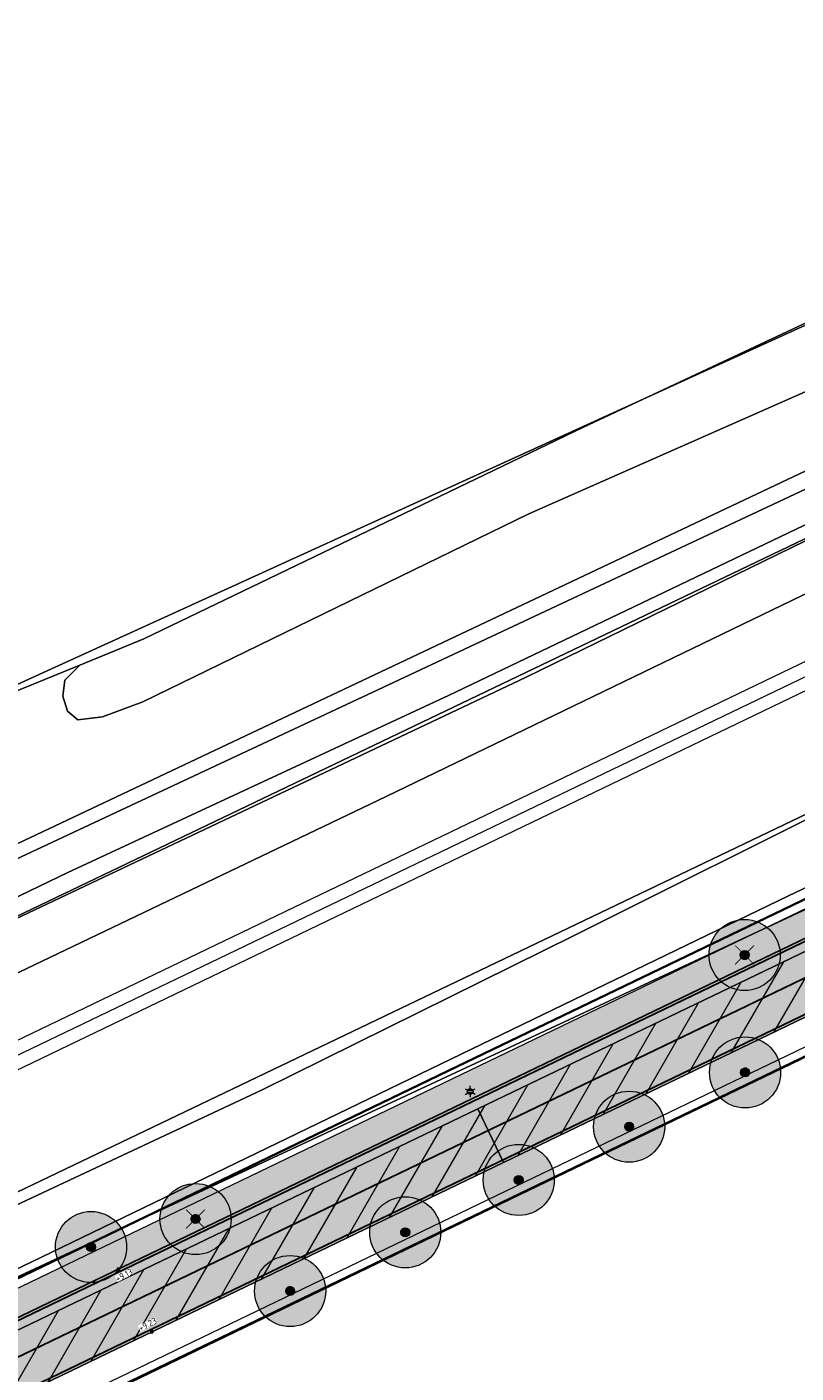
# Model space of a CAD drawing. Header units: metres. Extents: x 163543 to 168130, y 402678 to 405437.
# Tile 163 of 256: x 165027 to 165070, y 403675 to 403751. Entities that reach past the tile are written whole.
import ezdxf
from ezdxf.enums import TextEntityAlignment as Align

# ---------------------------------------------------------------- set-up
doc = ezdxf.new("R2010")
doc.units = ezdxf.units.M
doc.linetypes.add('X-CA190022.004-UO-ALM_Assen$0$AM-AS', pattern=[16, 10, -2, 2, -2])
doc.linetypes.add('X-CA190022.004-UO-DWM_Snelfietsroute$0$1-2', pattern=[3, 0, -2, 1])
doc.layers.get('0').update_dxf_attribs({"lineweight": 25})
for name, color, linetype, lineweight in [('X-CA190022.004-UO-ALM_Assen$0$N-WE-AM-AS_WEG-G', 10, 'X-CA190022.004-UO-ALM_Assen$0$AM-AS', 25), ('X-CA190022.004-UO-ARC_Arcering$0$N-WE-VH-VERHARDINGS_DEKLAAGVERVANGING-A', 250, 'Continuous', 20), ('X-CA190022.004-UO-BGT_Ondergrond$0$GE_208_SHDDraadraster_Lijn_GEM', 253, 'X-CA190022.004-UO-BGT_Ondergrond$0$RASTER', 9), ('X-CA190022.004-UO-BGT_Ondergrond$0$GE_251_SPRTrein_as_Lijn_GEM', 253, 'Continuous', 9), ('X-CA190022.004-UO-BGT_Ondergrond$0$GE_316_WGDFietspad_Vlak_GEM', 253, 'Continuous', 9), ('X-CA190022.004-UO-BGT_Ondergrond$0$GE_367_OWGBerm_groenvoorziening_grasenk_GEM', 253, 'Continuous', 9), ('X-CA190022.004-UO-BGT_Ondergrond$0$GE_471_BTDBouwland_Vlak_GEM', 253, 'Continuous', 9), ('X-CA190022.004-UO-BGT_Ondergrond$0$GE_479_BTDGroenvoorziening_grasenkruida_GEM', 253, 'Continuous', 9), ('X-CA190022.004-UO-BGT_Ondergrond$0$GE_504_WTDWaterloop_sloot_Vlak_GEM', 253, 'Continuous', 9), ('X-CA190022.004-UO-BGT_Ondergrond$0$GE_523_WTDGreppel_drogesloot_Vlak_GEM', 253, 'Continuous', 9), ('X-CA190022.004-UO-BGT_Ondergrond$0$GE_541_OWTOever_slootkant_Vlak_GEM', 253, 'Continuous', 9), ('X-CA190022.004-UO-BGT_Ondergrond$0$GE_861_PALLichtmast_Punt_GEM', 253, 'Continuous', 9), ('X-CA190022.004-UO-DWM_Beplanting$0$B-WE-GR-BOOM-S AFKOMSTIG UIT BGT', 252, 'Continuous', 0), ('X-CA190022.004-UO-DWM_Beplanting$0$N-GV-GR-BOOM_SOLITAIR-G', 92, 'Continuous', 18), ('X-CA190022.004-UO-DWM_Beplanting$0$N-WE-GR-BOOM-S', 90, 'Continuous', 18), ('X-CA190022.004-UO-DWM_Snelfietsroute$0$B-WE-VH-KANTVERHARDING-G', 214, 'Continuous', 18), ('X-CA190022.004-UO-DWM_Snelfietsroute$0$N-WE-GW-BERM-G', 90, 'Continuous', 18), ('X-CA190022.004-UO-DWM_Snelfietsroute$0$N-WE-VH-KANTVERHARDING-G', 210, 'Continuous', 25), ('X-CA190022.004-UO-DWM_Snelfietsroute$0$N-WE-VW-MARKERING_LANGS_STREEP_12-G', 7, 'X-CA190022.004-UO-DWM_Snelfietsroute$0$1-2', 35), ('X-CA190022.004-UO-DWM_Snelfietsroute$0$N-WE-VW-MARKERING_LANGS_STREEP_DOORGETROKKEN_010-G', 7, 'Continuous', 0), ('X-CA190022.004-UO-GZM_Werkgrens_v0.2$0$N-WE-KG-GRENS_SYSTEEMGRENS-G', 7, 'X-CA190022.004-UO-GZM_Werkgrens_v0.2$0$KG-OG', 35), ('X-CA190022.004-UO-KAD_Percelen$0$B-WE-KG-GRENS_PERCEEL-GV', 150, 'Continuous', 9), ('X-CA190022.004-UO-TXT_Hoogtes$0$X-XX-AL-T25', 7, 'Continuous', 25)]:
    doc.layers.add(name, color=color, linetype=linetype, lineweight=lineweight)
doc.layers.add('X-CA190022.004-UO-ARC_Arcering$0$N-GV-GR-GRAS-A-200 GRASMENGSEL M1', color=62, linetype='Continuous', lineweight=18, transparency=0.5)
doc.layers.add('X-CA190022.004-UO-ARC_Arcering$0$N-WE-VH-VERHARDING_ASFALT_ROOD-A', color=232, linetype='Continuous', lineweight=0, transparency=0.5)
for name, color, linetype in [('X-CA190022.004-UO-DWM_Beplanting$0$B-WE-GR-BOOM-S AFKOMSTIG UIT BOMENBESTAND GEMEENTE', 252, 'Continuous'), ('X-CA190022.004-UO-DWM_Beplanting$0$N-GV-GR-GRAS-A-200', 7, 'Continuous'), ('X-CA190022.004-UO-DWM_Beplanting$0$V-WE-GR-BOOM-S', 1, 'Continuous'), ('X-CA190022.004-UO-TXT_Hoogtes$0$C3D-SURFACE_TINSURFACE_LABELING-BESTAAND', 252, 'Continuous')]:
    doc.layers.add(name, color=color, linetype=linetype)
doc.layers.add('X-CA190022.004-UO-TXT_Hoogtes$0$C3D-ASSEMBLY_MARKER', color=7, linetype='Continuous', lineweight=35, plot=False)
doc.styles.add('NLCS-ISO', font='NLCS-ISO.ttf')
doc.styles.add('X-CA190022.004-UO-BGT_Ondergrond$0$NLCS-ISO', font='NLCS-ISO.ttf')
doc.linetypes.add('X-CA190022.004-UO-BGT_Ondergrond$0$RASTER', pattern='A,5,-1.5,[2,dgnlstyle-Veghel.shx,S=0.007937,R=0,X=0,Y=0],-1.5', length=8)
doc.linetypes.add('X-CA190022.004-UO-GZM_Werkgrens_v0.2$0$KG-OG', pattern='A,5.5,-1.5,[2,NLCS.SHX,S=0.5,R=0,X=0,Y=0],-1.5', length=8.5)

# ---------------------------------------------------------------- blocks, each defined once
blk = doc.blocks.new('X-CA190022.004-UO-BGT_Ondergrond$0$N-SIE-WEG_LICHTMAST-SO')
h = blk.add_hatch(color=256)
h.paths.add_polyline_path([(1.16, 0.5, 0.658505), (-1.16, 0.5)])
h.paths.add_polyline_path([(-1.16, -0.5, 0.658505), (1.16, -0.5)])
at = {"flags": 128}
for points in [[(-2.19, 1.27), (-1.1, 0.63)], [(-1.16, 0.5), (1.16, 0.5)], [(0, 1.27), (0, 2.53)], [(1.1, 0.63), (2.19, 1.27)], [(-2.19, -1.27), (-1.1, -0.63)], [(-1.16, -0.5), (1.16, -0.5)], [(0, -1.27), (0, -2.53)], [(2.19, -1.27), (1.1, -0.63)]]:
    blk.add_lwpolyline(points, dxfattribs=at)
at = {"ltscale": 0.5}
blk.add_circle((0, 0), 1.27, dxfattribs=at)
at = {"style": 'X-CA190022.004-UO-BGT_Ondergrond$0$NLCS-ISO'}
blk.add_attdef('TYPE', text='', height=1.8, dxfattribs=at).set_placement((0, 2.53), align=Align.BOTTOM_CENTER)
blk = doc.blocks.new('X-CA190022.004-UO-BGT_Ondergrond$0$IMGEOLichtmastpaal')
at = {"xscale": 5, "yscale": 5, "zscale": 5}
blk.add_blockref('X-CA190022.004-UO-BGT_Ondergrond$0$N-SIE-WEG_LICHTMAST-SO', (0, 6.4), dxfattribs=at)
blk = doc.blocks.new('X-CA190022.004-UO-DWM_Beplanting$0$SGR-BOOM_01-SO')
at = {"linetype": 'ByBlock', "lineweight": 18}
h = blk.add_hatch(color=0, dxfattribs=at)
h.dxf.hatch_style = 1
edge = h.paths.add_edge_path()
edge.add_arc((0, 0), 0.25, 0, 360)
at = {"color": 0, "linetype": 'ByBlock', "lineweight": 18}
for radius in [2, 0.25]:
    blk.add_circle((0, 0), radius, dxfattribs=at)
blk = doc.blocks.new('X-CA190022.004-UO-DWM_Beplanting$0$IMGEOBoom')
at = {"transparency": 33554457}
h = blk.add_hatch(color=256, dxfattribs=at)
h.dxf.hatch_style = 1
edge = h.paths.add_edge_path()
edge.add_arc((0, 0), 100, 0, 360)
edge = h.paths.add_edge_path(flags=17)
edge.add_arc((0, 0), 12.5, 0, 360)
h = blk.add_hatch()
h.set_pattern_fill('ANGLE', color=256)
h.set_pattern_definition([(0, (0, 0), (0, 6.985), [5.08, -1.905]), (90, (0, 0), (-6.985, 4e-16), [5.08, -1.905])])
edge = h.paths.add_edge_path(flags=17)
edge.add_arc((0, 0), 12.5, 0, 360)
at = {"layer": 'X-CA190022.004-UO-DWM_Beplanting$0$N-GV-GR-GRAS-A-200'}
h = blk.add_hatch(color=256, dxfattribs=at)
h.dxf.hatch_style = 1
edge = h.paths.add_edge_path(flags=17)
edge.add_arc((0, 0), 12.5, 0, 360)
at = {"xscale": 50, "yscale": 50, "zscale": 50}
blk.add_blockref('X-CA190022.004-UO-DWM_Beplanting$0$SGR-BOOM_01-SO', (0, 0), dxfattribs=at)
blk = doc.blocks.new('X-CA190022.004-UO-DWM_Beplanting$0$Te verwijderen boom')
at = {"ltscale": 0.1, "const_width": 0.05, "flags": 128}
for points in [[(-0.53, 0.53), (0.53, -0.53)], [(0.53, 0.53), (-0.53, -0.53)]]:
    blk.add_lwpolyline(points, dxfattribs=at)
blk = doc.blocks.new('X-CA190022.004-UO-DWM_Beplanting$0$sfr nieuwe boom')
at = {"layer": 'X-CA190022.004-UO-DWM_Beplanting$0$N-GV-GR-BOOM_SOLITAIR-G', "transparency": 33554470}
h = blk.add_hatch(color=256, dxfattribs=at)
h.dxf.hatch_style = 1
edge = h.paths.add_edge_path()
edge.add_arc((0, 0), 2, 0, 360)
at = {"layer": 'X-CA190022.004-UO-DWM_Beplanting$0$N-GV-GR-BOOM_SOLITAIR-G'}
h = blk.add_hatch(color=256, dxfattribs=at)
h.dxf.hatch_style = 1
edge = h.paths.add_edge_path()
edge.add_arc((0, 0), 0.25, 0, 360)
for radius in [2, 0.25]:
    blk.add_circle((0, 0), radius, dxfattribs=at)
blk = doc.blocks.new('*U224')
at = {"layer": 'X-CA190022.004-UO-TXT_Hoogtes$0$C3D-ASSEMBLY_MARKER', "color": 7, "linetype": 'Continuous', "lineweight": 40}
for p, q in [((165034.04, 403677.25, 9.226), (165034.24, 403677.25, 9.226)), ((165034.14, 403677.15, 9.226), (165034.14, 403677.35, 9.226))]:
    blk.add_line(p, q, dxfattribs=at)
at = {"layer": 'X-CA190022.004-UO-TXT_Hoogtes$0$X-XX-AL-T25', "color": 7, "linetype": 'Continuous', "lineweight": 25, "insert": (165033.909, 403677.66, 9.226), "char_height": 0.36, "width": 1.05444, "attachment_point": 5, "rotation": 26.3178, "style": 'NLCS-ISO', "bg_fill": 3, "box_fill_scale": 1, "bg_fill_color": 256, "bg_fill_true_color": 13158600, "bg_fill_transparency": 0}
blk.add_mtext('{\\fNLCS-ISO|b0|i0|c0|p10;+9.23}', dxfattribs=at)
blk = doc.blocks.new('*U225')
at = {"layer": 'X-CA190022.004-UO-TXT_Hoogtes$0$C3D-ASSEMBLY_MARKER', "color": 7, "linetype": 'Continuous', "lineweight": 40}
for p, q in [((165032.265, 403680.659, 9.127), (165032.265, 403680.859, 9.127)), ((165032.165, 403680.759, 9.127), (165032.365, 403680.759, 9.127))]:
    blk.add_line(p, q, dxfattribs=at)
at = {"layer": 'X-CA190022.004-UO-TXT_Hoogtes$0$X-XX-AL-T25', "color": 7, "linetype": 'Continuous', "lineweight": 25, "insert": (165032.584, 403680.426, 9.127), "char_height": 0.36, "width": 0.98172, "attachment_point": 5, "rotation": 26.31781, "style": 'NLCS-ISO', "bg_fill": 3, "box_fill_scale": 1, "bg_fill_color": 256, "bg_fill_true_color": 13158600, "bg_fill_transparency": 0}
blk.add_mtext('{\\fNLCS-ISO|b0|i0|c0|p10;+9.13}', dxfattribs=at)

msp = doc.modelspace()

# ---------------------------------------------------------------- hatches: boundary and pattern name
at = {"layer": 'X-CA190022.004-UO-ARC_Arcering$0$N-GV-GR-GRAS-A-200 GRASMENGSEL M1'}
h = msp.add_hatch(dxfattribs=at)
h.set_pattern_fill('AGR-GRAS_02-SO', color=256, scale=0.1, pattern_type=2)
h.set_pattern_definition([(0, (0, 0), (1, 1), [0.25, -0.75]), (0, (0.55, 0.6), (1, 1), [0.25, -0.75]), (90, (0.1, 0.35), (-1, 1), [0.25, -0.75]), (90, (0.5, 0.7), (-1, 1), [0.25, -0.75]), (45, (0.2, 0.7), (0, 1), [0.25, -1.164213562]), (135, (0.55, 0), (-1, 0), [0.25, -1.164213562]), (26.5650512, (0.25, 0.3), (1, 4e-10), [0.25, -1.986067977]), (26.5650512, (0.7, 0.8), (1, 4e-10), [0.25, -1.986067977]), (63.43494882, (0.7, 0), (5e-11, 1), [0.25, -1.986067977]), (63.43494882, (0.25, 0.45), (5e-11, 1), [0.25, -1.986067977]), (63.43494882, (0.6, 0.2), (5e-11, 1), [0.25, -1.986067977]), (116.5650512, (0, 0.55), (-4e-10, 1), [0.25, -1.986067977]), (153.43494882, (0.2, 0.15), (-1, 5e-11), [0.25, -1.986067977])])
h.paths.add_polyline_path([(165052.178, 403690.365), (165120.562, 403723.337), (165177.912, 403750.66, -0.027628), (165180.67, 403751.792), (165185.737, 403753.551), (165185.423, 403754.457), (165180.178, 403753.209, 0.027628), (165177.266, 403752.014), (165119.914, 403724.69), (165051.526, 403691.716), (164927.835, 403632.076), (164894.694, 403616.096), (164821.894, 403580.995, 0.136189), (164810.434, 403570.944, -0.043517), (164808.123, 403568.009), (164809.216, 403566.982, 0.043517), (164811.688, 403570.122, -0.136189), (164822.545, 403579.644), (164895.346, 403614.745), (164928.487, 403630.725)])
at = {"layer": 'X-CA190022.004-UO-ARC_Arcering$0$N-WE-VH-VERHARDING_ASFALT_ROOD-A'}
h = msp.add_hatch(color=256, dxfattribs=at)
h.dxf.hatch_style = 1
h.paths.add_polyline_path([(165052.461, 403689.781), (165132.711, 403728.4), (165164.017, 403743.373), (165163.758, 403743.917), (165120.562, 403723.337), (165052.178, 403690.365), (164928.487, 403630.725), (164895.346, 403614.745), (164822.545, 403579.644, 0.005277), (164822.034, 403579.391), (164822.311, 403578.822), (164825.13, 403580.187), (164889.73, 403611.47), (164928.718, 403630.232)], flags=17)
h = msp.add_hatch(color=256, dxfattribs=at)
h.dxf.hatch_style = 1
h.paths.add_polyline_path([(165053.915, 403686.762), (165122.291, 403719.73), (165165.479, 403740.306), (165164.017, 403743.373), (165132.711, 403728.4), (165052.461, 403689.781), (164928.718, 403630.232), (164889.73, 403611.47), (164825.13, 403580.187), (164822.317, 403578.825), (164823.78, 403575.798), (164826.593, 403577.154), (164843.818, 403585.46), (164897.083, 403611.142), (164930.224, 403627.122)])
at = {"layer": 'X-CA190022.004-UO-ARC_Arcering$0$N-WE-VH-VERHARDINGS_DEKLAAGVERVANGING-A'}
h = msp.add_hatch(dxfattribs=at)
h.set_pattern_fill('AVH-ASFALT_B', color=256, angle=15, pattern_type=2)
h.set_pattern_definition([(60, (0, 0), (-1.2990381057, 0.75), [])])
h.paths.add_polyline_path([(165053.915, 403686.762), (165122.291, 403719.73), (165165.479, 403740.306), (165164.017, 403743.373), (165132.711, 403728.4), (165052.461, 403689.781), (164928.718, 403630.232), (164889.73, 403611.47), (164825.13, 403580.187), (164822.317, 403578.825), (164823.78, 403575.798), (164826.593, 403577.154), (164843.818, 403585.46), (164897.083, 403611.142), (164930.224, 403627.122)])

# ---------------------------------------------------------------- linework, layer by layer
at = {"layer": 'X-CA190022.004-UO-BGT_Ondergrond$0$GE_208_SHDDraadraster_Lijn_GEM'}
msp.add_line((165032.278, 403674.165), (165094.402, 403704.045), dxfattribs=at)
at = {"layer": 'X-CA190022.004-UO-BGT_Ondergrond$0$GE_251_SPRTrein_as_Lijn_GEM'}
for p, q in [((164922.317, 403643.446), (165180.722, 403767.858)), ((164922.966, 403642.107), (165181.36, 403766.492)), ((164983.061, 403671.879), (165151.959, 403753.103))]:
    msp.add_line(p, q, dxfattribs=at)
at = {"layer": 'X-CA190022.004-UO-BGT_Ondergrond$0$GE_316_WGDFietspad_Vlak_GEM', "flags": 128}
for points in [[(165185.719, 403749.815), (165184.231, 403749.24), (165122.291, 403719.73), (165053.915, 403686.762), (165052.461, 403689.781), (165132.711, 403728.4), (165183.831, 403752.85), (165184.537, 403753.109), (165185.821, 403753.58), (165186.921, 403750.28), (165185.719, 403749.815)], [(164816.029, 403574.659), (164818.92, 403577.18), (164889.73, 403611.47), (164928.718, 403630.232), (165052.461, 403689.781), (165053.915, 403686.762)], [(165053.915, 403686.762), (164930.224, 403627.122), (164897.083, 403611.142), (164822.788, 403575.32)]]:
    msp.add_lwpolyline(points, dxfattribs=at)
at = {"layer": 'X-CA190022.004-UO-BGT_Ondergrond$0$GE_367_OWGBerm_groenvoorziening_grasenk_GEM', "flags": 128}
for points in [[(165161.529, 403768.369), (165155.232, 403765.22), (165132.241, 403754.234), (165073.645, 403725.95), (165047.443, 403713.633), (165020.847, 403701.185), (164994.729, 403688.867), (164970.544, 403677.232), (164924.828, 403654.961)], [(164932.953, 403634.789), (165023.639, 403678.975), (165070.999, 403701.067), (165132.581, 403730.701), (165170.417, 403748.692), (165184.73, 403756.741), (165185.637, 403754.111), (165184.335, 403753.662), (165184.537, 403753.109)], [(164957.71, 403678.757), (164968.959, 403684.09), (164982.09, 403689.981), (164996.191, 403696.412), (165010.888, 403702.782), (165020.544, 403707.285), (165023.241, 403709.257), (165023.256, 403710.447), (165022.613, 403711.138), (165021.525, 403711.259), (165030.093, 403714.746), (165029.246, 403713.899), (165029.14, 403713), (165029.405, 403712.153), (165029.987, 403711.677), (165031.363, 403711.836), (165033.638, 403712.682), (165055.334, 403723.266), (165084.332, 403736.072), (165126.56, 403755.915)], [(165184.537, 403753.109), (165183.831, 403752.85), (165132.711, 403728.4), (165052.461, 403689.781), (164928.718, 403630.232), (164889.73, 403611.47), (164818.92, 403577.18), (164816.029, 403574.659)], [(165122.937, 403717.713), (165094.402, 403704.045), (165032.278, 403674.165), (165005.531, 403661.522), (164948.23, 403634.27), (164926.832, 403623.885), (164907.381, 403614.3), (164900.508, 403610.843), (164898.003, 403609.583), (164897.083, 403611.142), (164930.224, 403627.122), (165053.915, 403686.762), (165122.291, 403719.73), (165184.231, 403749.24), (165185.719, 403749.815), (165185.922, 403749.29), (165187.126, 403749.813), (165187.419, 403749.59), (165190.069, 403745.923), (165187.491, 403745.125), (165175.482, 403740.948), (165156.764, 403733.73), (165124.503, 403718.459), (165122.937, 403717.713)]]:
    msp.add_lwpolyline(points, dxfattribs=at)
at = {"layer": 'X-CA190022.004-UO-BGT_Ondergrond$0$GE_471_BTDBouwland_Vlak_GEM', "flags": 128}
for points in [[(165168.999, 403778.723), (165166.882, 403777.982), (165137.037, 403764.223), (165099.096, 403747.237), (165058.403, 403728.134), (165033.691, 403716.228), (165030.093, 403714.746), (165021.525, 403711.259), (165019.228, 403710.52), (165013.71, 403707.729), (165003.71, 403702.979), (164994.181, 403699.177), (164982.338, 403693.9), (164969.809, 403687.706), (164953.622, 403680.611), (164932.576, 403671.054)], [(165032.278, 403674.165), (165094.402, 403704.045), (165122.937, 403717.713), (165135.997, 403688.925), (165137.32, 403689.851), (165124.503, 403718.459), (165156.764, 403733.73), (165175.482, 403740.948), (165187.491, 403745.125), (165193.408, 403721.084)]]:
    msp.add_lwpolyline(points, dxfattribs=at)
at = {"layer": 'X-CA190022.004-UO-BGT_Ondergrond$0$GE_479_BTDGroenvoorziening_grasenkruida_GEM', "flags": 128}
for points in [[(164963.173, 403666.692), (164984.215, 403676.958), (165005.231, 403686.995), (165025.335, 403696.841), (165047.313, 403707.351), (165073.461, 403719.992), (165083.803, 403724.414), (165095.414, 403730.337), (165109.314, 403736.957), (165117.741, 403740.649)], [(165111.056, 403725.266), (165105.59, 403722.447), (165091.545, 403716.181), (165073.422, 403707.311), (165057.968, 403699.568), (165040.311, 403690.831), (165024.063, 403683.223), (165001.831, 403672.039)]]:
    msp.add_lwpolyline(points, dxfattribs=at)
at = {"layer": 'X-CA190022.004-UO-BGT_Ondergrond$0$GE_504_WTDWaterloop_sloot_Vlak_GEM', "flags": 128}
for points in [[(165167.503, 403769.271), (165161.248, 403765.7), (165147.688, 403759.19), (165140.804, 403756.008), (165131.557, 403751.809), (165125.138, 403748.792), (165115.821, 403744.12), (165104.224, 403738.243), (165092.42, 403732.147), (165084.808, 403728.374), (165072.464, 403722.522), (165055.193, 403714.068), (165024.694, 403699.625), (164994.91, 403685.029), (164965.106, 403670.822)], [(164970.968, 403674.744), (164992.634, 403685.045), (165007.925, 403692.712), (165029.413, 403703.083), (165050.813, 403713.044), (165072.086, 403723.231), (165074.965, 403724.325), (165083.958, 403728.526), (165093.377, 403733.191), (165101.32, 403737.341), (165108.822, 403741.16), (165117.578, 403745.508), (165123.12, 403748.508), (165131.347, 403752.61), (165142.128, 403757.751), (165150.086, 403761.401), (165156.3, 403764.371), (165163.809, 403767.877), (165166.86, 403769.322), (165167.503, 403769.271)]]:
    msp.add_lwpolyline(points, dxfattribs=at)
at = {"layer": 'X-CA190022.004-UO-BGT_Ondergrond$0$GE_523_WTDGreppel_drogesloot_Vlak_GEM', "flags": 128}
for points in [[(165126.56, 403755.915), (165084.332, 403736.072), (165055.334, 403723.266), (165033.638, 403712.682), (165031.363, 403711.836), (165029.987, 403711.677), (165029.405, 403712.153), (165029.14, 403713), (165029.246, 403713.899), (165030.093, 403714.746), (165033.691, 403716.228), (165058.403, 403728.134), (165099.096, 403747.237), (165137.037, 403764.223), (165166.882, 403777.982), (165168.999, 403778.723), (165170.216, 403778.299), (165170.745, 403777.241), (165170.534, 403776.659), (165126.56, 403755.915)], [(165001.831, 403672.039), (165024.063, 403683.223), (165040.311, 403690.831), (165057.968, 403699.568), (165073.422, 403707.311), (165091.545, 403716.181), (165105.59, 403722.447), (165111.056, 403725.266), (165126.643, 403733.456), (165140.863, 403739.379), (165153.183, 403744.785), (165165.796, 403751.286), (165175.248, 403756.565), (165179.499, 403759.977), (165183.018, 403761.706), (165184.73, 403756.741)], [(165184.73, 403756.741), (165170.417, 403748.692), (165132.581, 403730.701), (165070.999, 403701.067), (165023.639, 403678.975), (164932.953, 403634.789)]]:
    msp.add_lwpolyline(points, dxfattribs=at)
at = {"layer": 'X-CA190022.004-UO-BGT_Ondergrond$0$GE_541_OWTOever_slootkant_Vlak_GEM', "flags": 128}
for points in [[(165161.529, 403768.369), (165166.86, 403769.322), (165163.809, 403767.877), (165156.3, 403764.371), (165150.086, 403761.401), (165142.128, 403757.751), (165131.347, 403752.61), (165123.12, 403748.508), (165117.578, 403745.508), (165108.822, 403741.16), (165101.32, 403737.341), (165093.377, 403733.191), (165083.958, 403728.526), (165074.965, 403724.325), (165072.086, 403723.231), (165050.813, 403713.044), (165029.413, 403703.083), (165007.925, 403692.712), (164992.634, 403685.045), (164970.968, 403674.744)], [(164924.828, 403654.961), (164970.544, 403677.232), (164994.729, 403688.867), (165020.847, 403701.185), (165047.443, 403713.633), (165073.645, 403725.95), (165132.241, 403754.234), (165155.232, 403765.22), (165161.529, 403768.369)], [(164965.106, 403670.822), (164994.91, 403685.029), (165024.694, 403699.625), (165055.193, 403714.068), (165072.464, 403722.522), (165084.808, 403728.374), (165092.42, 403732.147), (165104.224, 403738.243), (165115.821, 403744.12), (165125.138, 403748.792)], [(165117.741, 403740.649), (165109.314, 403736.957), (165095.414, 403730.337), (165083.803, 403724.414), (165073.461, 403719.992), (165047.313, 403707.351), (165025.335, 403696.841), (165005.231, 403686.995), (164984.215, 403676.958), (164963.173, 403666.692)]]:
    msp.add_lwpolyline(points, dxfattribs=at)
at = {"layer": 'X-CA190022.004-UO-DWM_Snelfietsroute$0$B-WE-VH-KANTVERHARDING-G', "flags": 128}
for points in [[(164822.317, 403578.825), (164825.13, 403580.187), (164889.73, 403611.47), (164928.718, 403630.232), (165052.461, 403689.781), (165132.711, 403728.4), (165164.017, 403743.373)], [(165165.498, 403740.315), (165122.291, 403719.73), (165053.915, 403686.762), (164930.224, 403627.122), (164897.083, 403611.142), (164823.78, 403575.798)]]:
    msp.add_lwpolyline(points, dxfattribs=at)
at = {"layer": 'X-CA190022.004-UO-DWM_Snelfietsroute$0$N-WE-GW-BERM-G', "flags": 128}
for points in [[(164803.319, 403564.007), (164805.339, 403565.519, 0.087199), (164810.434, 403570.944, -0.136189), (164821.894, 403580.995), (164894.694, 403616.096), (164927.835, 403632.076), (165051.526, 403691.716), (165119.914, 403724.69), (165177.266, 403752.014, -0.027628), (165180.178, 403753.209), (165185.509, 403754.477)], [(164807.522, 403558.409), (164809.535, 403559.916, 0.087199), (164816.289, 403567.107, -0.136189), (164824.934, 403574.689), (164897.734, 403609.791), (164930.876, 403625.771), (165054.566, 403685.411), (165122.939, 403718.377), (165180.277, 403745.695, -0.027628), (165182.474, 403746.596), (165187.245, 403749.496)]]:
    msp.add_lwpolyline(points, format="xyb", dxfattribs=at)
at = {"layer": 'X-CA190022.004-UO-DWM_Snelfietsroute$0$N-WE-VH-KANTVERHARDING-G', "flags": 128}
msp.add_lwpolyline([(164809.216, 403566.982, 0.043517), (164811.688, 403570.122, -0.136189), (164822.545, 403579.644), (164895.346, 403614.745), (164928.487, 403630.725), (165052.178, 403690.365), (165120.562, 403723.337), (165177.912, 403750.66, -0.027628), (165180.67, 403751.792), (165185.737, 403753.551)], format="xyb", dxfattribs=at)
at = {"layer": 'X-CA190022.004-UO-DWM_Snelfietsroute$0$N-WE-VW-MARKERING_LANGS_STREEP_12-G', "linetype": 'X-CA190022.004-UO-DWM_Snelfietsroute$0$1-2', "const_width": 0.1, "flags": 128}
msp.add_lwpolyline([(164831.945, 403581.956), (164896.214, 403612.944), (164929.355, 403628.924), (165053.046, 403688.564), (165121.427, 403721.534), (165178.772, 403748.854, -0.027628), (165181.326, 403749.902), (165186.393, 403751.662)], format="xyb", dxfattribs=at)
at = {"layer": 'X-CA190022.004-UO-DWM_Snelfietsroute$0$N-WE-VW-MARKERING_LANGS_STREEP_DOORGETROKKEN_010-G', "const_width": 0.1, "flags": 128}
for points in [[(164809.326, 403566.88, 0.043517), (164811.814, 403570.04, -0.136189), (164822.61, 403579.508), (164895.411, 403614.61), (164928.552, 403630.59), (165052.243, 403690.23), (165120.627, 403723.202), (165177.976, 403750.525, -0.027628), (165180.719, 403751.65), (165185.787, 403753.409)], [(164812.023, 403564.347, 0.043517), (164814.909, 403568.012, -0.136189), (164824.217, 403576.176), (164897.018, 403611.277), (164930.159, 403627.257), (165053.85, 403686.897), (165122.226, 403719.865), (165179.567, 403747.184, -0.027628), (165181.933, 403748.155), (165187, 403749.914)]]:
    msp.add_lwpolyline(points, format="xyb", dxfattribs=at)
at = {"layer": 'X-CA190022.004-UO-GZM_Werkgrens_v0.2$0$N-WE-KG-GRENS_SYSTEEMGRENS-G', "ltscale": 0.2, "flags": 128}
msp.add_lwpolyline([(164202.447, 403276.261, -0.007014), (164204.684, 403278.194), (164207.732, 403280.631), (164216.351, 403287.471), (164219.004, 403289.434), (164219.375, 403289.729), (164237.184, 403303.185), (164244.587, 403308.605), (164248.73, 403311.638), (164253.977, 403315.367), (164261.175, 403320.48), (164269.682, 403326.324), (164277.478, 403331.538), (164300.139, 403346.153), (164322.964, 403359.926), (164334.073, 403366.292), (164351.665, 403375.797), (164373.742, 403387.55), (164399.95, 403400.464), (164429.28, 403414.743), (164430.124, 403415.141), (164430.948, 403415.506), (164431.777, 403415.846), (164432.615, 403416.161), (164433.462, 403416.453), (164434.316, 403416.72), (164435.176, 403416.962), (164436.043, 403417.179), (164436.306, 403417.259, -0.099821), (164451.982, 403417.179, 0.131087), (164471.53, 403420.948), (164482.533, 403426.243), (164490.693, 403418.8), (164492.586, 403419.707), (164495.404, 403416.53, -0.0101), (164498.074, 403413.536), (164499.385, 403412.005), (164502.276, 403408.653), (164509.274, 403412.948), (164511.768, 403416.461), (164509.186, 403420.201, -0.175036), (164509.321, 403422.135, -0.180129), (164510.517, 403423.431), (164518.825, 403427.315), (164545.03, 403439.927), (164571.695, 403452.754), (164577.955, 403456.064), (164591.472, 403464.142), (164595.446, 403466.159), (164599.431, 403468.182), (164600.854, 403468.863), (164605.94, 403471.242), (164622.016, 403477.758), (164627.273, 403479.889), (164631.947, 403481.905), (164633.267, 403482.539, 0.084778), (164642.609, 403485.38), (164759.332, 403541.386), (164770.974, 403544.815), (164773.272, 403545.397), (164787.887, 403542.29), (164789.899, 403542.38), (164793.252, 403543.048), (164800.24, 403546.814), (164803.671, 403549.366), (164804.774, 403550.36), (164806.983, 403547.387), (164807.907, 403546.199), (164811.87, 403549.281), (164810.953, 403550.46), (164809.512, 403552.406), (164808.343, 403553.575), (164810.024, 403555.089), (164807.827, 403558.012), (164809.834, 403559.516, 0.087199), (164816.707, 403566.833, -0.136189), (164825.151, 403574.239), (164897.952, 403609.34), (164931.093, 403625.32), (165054.784, 403684.96), (165123.155, 403717.926), (165148.566, 403730.033), (165175.654, 403740.478), (165188.146, 403744.824), (165187.632, 403748.092), (165185.258, 403754.932), (165180.038, 403753.689, 0.027846), (165177.051, 403752.466), (165119.698, 403725.141), (165051.309, 403692.167), (164927.618, 403632.527), (164894.477, 403616.547), (164821.676, 403581.445, 0.136189), (164810.016, 403571.218, -0.087199), (164805.039, 403565.919), (164803.02, 403564.408), (164799.415, 403569.204), (164798.615, 403568.604), (164797.815, 403568.006), (164797.216, 403568.806), (164793.371, 403565.926), (164793.97, 403565.126), (164792.376, 403563.932), (164795.885, 403559.064, -0.201548), (164780.097, 403554.057, 0.075656), (164771.169, 403553.982, -0.009755), (164764.075, 403552.536), (164754.286, 403547.799), (164747.474, 403544.606), (164708.34, 403525.583), (164686.218, 403515.365), (164675.148, 403509.865), (164663.524, 403504.258), (164644.327, 403495.071), (164639.493, 403492.723), (164638.201, 403492.127, -0.201818), (164621.846, 403491.8, 0.209498), (164598.58, 403490.973), (164556.157, 403470.566), (164536.299, 403461.008), (164516.318, 403451.408), (164508.232, 403447.512), (164500.187, 403443.642), (164497.203, 403443.008), (164495.09, 403442.274, 0.130794), (164492.913, 403444.811), (164488.435, 403447.885), (164494.899, 403449.835), (164490.315, 403452.233), (164484.484, 403450.597, -0.076427), (164479.748, 403454.723), (164478.799, 403455.857), (164474.918, 403452.962), (164457.343, 403473.566), (164451.257, 403468.374), (164465.519, 403451.653, -0.484297), (164464.817, 403448.113), (164461.416, 403446.394), (164463.893, 403441.77), (164464.916, 403439.614), (164433.017, 403424.683, 0.05166), (164425.3, 403421.703), (164396.431, 403407.648), (164370.094, 403394.67), (164347.884, 403382.848), (164330.182, 403373.283), (164318.908, 403366.822), (164295.903, 403352.941), (164273.086, 403338.225), (164265.193, 403332.947), (164256.594, 403327.039), (164249.344, 403321.888), (164244.05, 403318.127), (164239.86, 403315.06), (164232.409, 403309.604), (164214.476, 403296.054), (164201.289, 403285.589, 0.012131), (164197.414, 403282.357)], format="xyb", close=True, dxfattribs=at)
at = {"layer": 'X-CA190022.004-UO-KAD_Percelen$0$B-WE-KG-GRENS_PERCEEL-GV', "flags": 128}
for points in [[(165112.96, 403892.75), (165013.384, 403848.933), (164699.405, 403710.75), (164782.888, 403598.044), (164827.139, 403618.955), (164891.876, 403652.217), (165174.211, 403781.023), (165147.929, 403847.659), (165142.318, 403859.073), (165133.014, 403872.153), (165124.362, 403881.795), (165115.178, 403891.433)], [(164885.502, 403637.729), (164887.38, 403633.726), (164927.988, 403653.361), (165072.609, 403722.691), (165178.044, 403773.604), (165178.874, 403771.886), (165197.597, 403780.936), (165196.768, 403782.65), (165198.984, 403783.721), (165197.616, 403787.482), (165175.883, 403776.785), (165100.661, 403739.758), (165025.211, 403704.052), (164951.691, 403669.132)], [(164887.38, 403633.726), (164893.326, 403621.049), (164934.06, 403640.745), (165078.673, 403710.073), (165184.133, 403761.004), (165184.269, 403760.722), (165202.993, 403769.772), (165202.86, 403770.048), (165203.794, 403770.499), (165198.984, 403783.721), (165196.768, 403782.65), (165197.597, 403780.936), (165178.874, 403771.886), (165178.044, 403773.604), (165072.609, 403722.691), (164927.988, 403653.361)], [(164787.129, 403591.173), (164830.972, 403611.838), (164885.502, 403637.729), (164951.691, 403669.132), (165025.211, 403704.052), (165100.661, 403739.758), (165175.883, 403776.785), (165174.211, 403781.023), (164891.876, 403652.217), (164827.139, 403618.955), (164782.888, 403598.044)], [(164893.326, 403621.049), (164894.973, 403617.537), (164934.976, 403636.621), (164979.678, 403658.296), (165027.357, 403681.153), (165069.929, 403701.778), (165110.237, 403720.92), (165149.076, 403738.774), (165179.629, 403752.458), (165184.131, 403754.492), (165206.02, 403764.38), (165203.794, 403770.499), (165202.86, 403770.048), (165202.993, 403769.772), (165184.269, 403760.722), (165184.133, 403761.004), (165078.673, 403710.073), (164934.06, 403640.745)], [(164894.973, 403617.537), (164900.08, 403610.457), (165123.49, 403718.122), (165153.465, 403732.522), (165174.034, 403740.54), (165187.387, 403745.159), (165184.131, 403754.492), (165179.629, 403752.458), (165149.076, 403738.774), (165110.237, 403720.92), (165069.929, 403701.778), (165027.357, 403681.153), (164979.678, 403658.296), (164934.976, 403636.621)], [(164926.596, 403575.181), (164956.674, 403597.762), (164983.837, 403618.158), (165024.268, 403644.292), (165029.575, 403636.338), (165042.922, 403613.242), (165047.973, 403607.105), (165050.481, 403607.781), (165052.972, 403608.453), (165051.478, 403636.914), (165143.28, 403674.542), (165130.463, 403701.225), (165123.49, 403718.122), (164900.08, 403610.457)]]:
    msp.add_lwpolyline(points, close=True, dxfattribs=at)

# ---------------------------------------------------------------- block references
at = {"layer": 'X-CA190022.004-UO-BGT_Ondergrond$0$GE_861_PALLichtmast_Punt_GEM', "xscale": 0.025, "yscale": 0.025, "zscale": 0.025}
msp.add_blockref('X-CA190022.004-UO-BGT_Ondergrond$0$IMGEOLichtmastpaal', (165052.04, 403690.599), dxfattribs=at)
at = {"layer": 'X-CA190022.004-UO-DWM_Beplanting$0$B-WE-GR-BOOM-S AFKOMSTIG UIT BGT', "xscale": 0.02, "yscale": 0.02, "zscale": 0.02}
for p in [(165067.468, 403698.443), (165067.494, 403691.835), (165060.976, 403688.781), (165054.77, 403685.786), (165036.6, 403683.585), (165048.389, 403682.84), (165041.917, 403679.534)]:
    msp.add_blockref('X-CA190022.004-UO-DWM_Beplanting$0$IMGEOBoom', p, dxfattribs=at)
at = {"layer": 'X-CA190022.004-UO-DWM_Beplanting$0$B-WE-GR-BOOM-S AFKOMSTIG UIT BOMENBESTAND GEMEENTE', "xscale": 0.02, "yscale": 0.02, "zscale": 0.02}
for p in [(165067.468, 403698.443), (165067.494, 403691.835), (165060.976, 403688.781), (165054.77, 403685.786), (165036.6, 403683.585), (165048.389, 403682.84), (165041.917, 403679.534)]:
    msp.add_blockref('X-CA190022.004-UO-DWM_Beplanting$0$IMGEOBoom', p, dxfattribs=at)
at = {"layer": 'X-CA190022.004-UO-DWM_Beplanting$0$N-WE-GR-BOOM-S', "rotation": 153.3819523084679}
msp.add_blockref('X-CA190022.004-UO-DWM_Beplanting$0$sfr nieuwe boom', (165030.725, 403682.012), dxfattribs=at)
at = {"layer": 'X-CA190022.004-UO-DWM_Beplanting$0$V-WE-GR-BOOM-S'}
for p in [(165067.468, 403698.443), (165036.6, 403683.585)]:
    msp.add_blockref('X-CA190022.004-UO-DWM_Beplanting$0$Te verwijderen boom', p, dxfattribs=at)

# ---------------------------------------------------------------- next in the draw order: block references
at = {"layer": 'X-CA190022.004-UO-TXT_Hoogtes$0$C3D-SURFACE_TINSURFACE_LABELING-BESTAAND', "color": 252, "linetype": 'Continuous', "lineweight": -3}
for name in ['*U225', '*U224']:
    msp.add_blockref(name, (0, 0), dxfattribs=at)

# ---------------------------------------------------------------- next in the draw order: linework, layer by layer
at = {"layer": 'X-CA190022.004-UO-ALM_Assen$0$N-WE-AM-AS_WEG-G', "linetype": 'X-CA190022.004-UO-ALM_Assen$0$AM-AS', "lineweight": 18, "flags": 128}
msp.add_lwpolyline([(163996.334, 403048.708), (164190.428, 403269.702, -0.042486), (164203.13, 403281.901, -0.059508), (164394.91, 403402.509, 0.004627), (164427.609, 403418.376, -0.157573), (164448.898, 403421.56, 0.154381), (164469.795, 403424.552), (164600.315, 403487.369, -0.209691), (164620.389, 403488.075, 0.209331), (164640.431, 403488.767), (164764.018, 403548.037, -0.149301), (164778.457, 403550.23, 0.1997), (164797.071, 403554.955), (164807.437, 403562.718, 0.087199), (164813.361, 403569.026, -0.136187), (164823.414, 403577.842), (165121.427, 403721.534), (165178.772, 403748.854, -0.027628), (165181.326, 403749.902), (165206.702, 403758.712, -0.228175), (165222.216, 403756.927, 0.262526), (165239.877, 403756.048), (165316.357, 403794.295, -0.002956), (165321.66, 403796.908), (165454.676, 403861.474, 0.23372), (165465.542, 403875.483), (165466.039, 403877.93, -0.138247), (165476.467, 403898.194), (165483.323, 403905.54), (165502.013, 403925.318, 0.002701), (165511.627, 403935.531), (165520.324, 403945.455), (165525.692, 403951.366), (165530.615, 403956.367, -0.067804), (165540.386, 403964.278), (165579.008, 403987.566, 0.233996), (165587.607, 404001.027, -0.257888), (165597.631, 404015.262), (165668.806, 404049.862, 0.124118), (165680.965, 404060.093), (165692.91, 404076.671, -0.330379), (165732.646, 404089.323, 0.184611), (165745.492, 404089.775), (165892.325, 404151.907, 0.025067), (165914.878, 404162.813, -0.010717), (165924.387, 404167.754), (166007.57, 404208.726, -0.019073), (166018.017, 404213.386, -0.104113), (166035.06, 404216.38), (166071.364, 404215.162, 0.120943), (166079.763, 404216.927), (166253.115, 404300.212, 0.13702), (166261.203, 404307.309, -0.137066), (166269.294, 404314.407), (166458.055, 404405.053, -0.054959), (166465.293, 404407.596), (166474.012, 404409.62, 0.055121), (166477.744, 404410.933), (166509.846, 404426.374, 0.067066), (166514.307, 404429.311, -0.067277), (166518.783, 404432.256), (166556.669, 404450.44, -0.017321), (166566.185, 404454.609, 0.016602), (166575.312, 404458.591), (166597.751, 404469.282, 0.132978), (166635.089, 404501.312, -0.040273), (166645.175, 404513.84), (166648.196, 404517.029, -0.072027), (166677.02, 404539.8), (166677.246, 404539.931, -0.089333), (166717.817, 404554.586), (166734.29, 404557.387, 0.162804), (166748.275, 404564.868, -0.09225), (166757.883, 404571.874), (166814.895, 404599.135, -0.032371), (166817.296, 404600.098), (166825.54, 404602.798, 0.083096), (166832.851, 404606.627, -0.051041), (166841.551, 404611.916), (166891.289, 404635.589, -0.108035), (166898.777, 404637.334), (166928.242, 404637.739, 0.209269), (166941.385, 404643.709, -0.026762), (166980.536, 404682.861, -0.026198), (167007.229, 404704.425, -0.019993), (167033.13, 404721.66), (167034.933, 404722.758, -0.028502), (167071.485, 404742.263), (167095.887, 404753.549, 0.061079), (167112.435, 404763.813, -0.01638), (167116.342, 404766.748), (167122.496, 404771.065, -0.093473), (167132.24, 404775.479), (167140.621, 404777.52, -0.056178), (167157.198, 404779.63), (167189.731, 404780.099, -0.091291), (167196.158, 404779.011), (167222.307, 404769.473, 0.203837), (167236.378, 404770.212, 0.017826), (167328.832, 404819.552), (167395.677, 404858.349, 0.031256), (167406.067, 404865.281), (167511.469, 404945.55)], format="xyb", dxfattribs=at)

doc.saveas('drawing.dxf')
